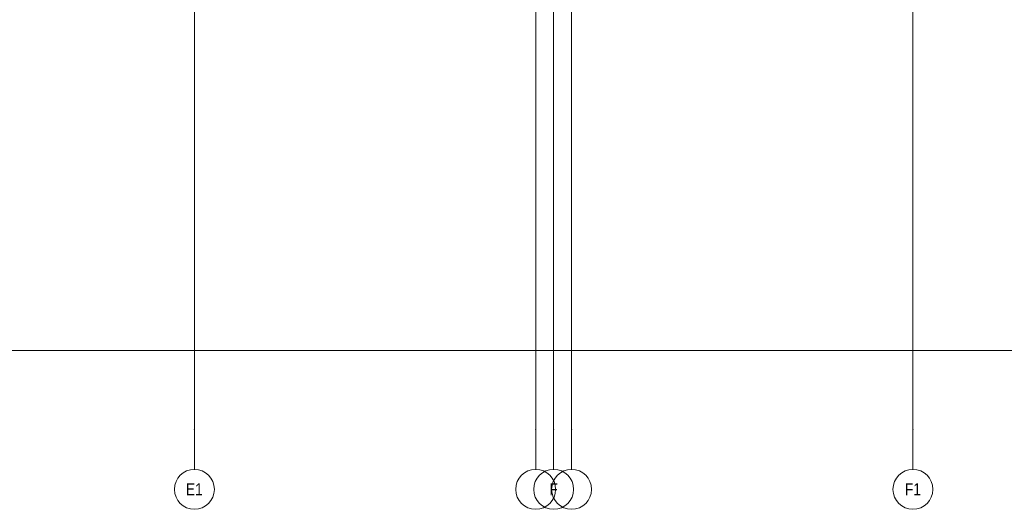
# Model space of a CAD drawing. Header units: millimetres. Extents: x -14761 to 157739, y -22400 to 107990.
# Tile 130 of 256: x 76623 to 101290, y -3975 to 8292. Entities that reach past the tile are written whole.
import ezdxf

# ---------------------------------------------------------------- set-up
doc = ezdxf.new("R2010")
doc.units = ezdxf.units.MM
doc.header["$MEASUREMENT"] = 0
doc.layers.add('Элемент Модели - Оси', color=7, linetype='Continuous')
doc.styles.add('СГЕНЕРИР_СТИЛЬ_3', font='txt')

msp = doc.modelspace()

# ---------------------------------------------------------------- linework, layer by layer
at = {"layer": 'Элемент Модели - Оси', "color": 7, "linetype": 'Continuous', "lineweight": 15}
for p, q in [((81000, 92200), (81000, -1975)), ((89550, 92200), (89550, -1975)), ((90000, 92200), (90000, -1975)), ((90450, 92200), (90450, -1975)), ((99000, 92200), (99000, -1975)), ((-12761, 0), (155650, 0)), ((81000, -1975), (81000, -2975)), ((89550, -1975), (89550, -2975)), ((90000, -1975), (90000, -2975)), ((90450, -1975), (90450, -2975)), ((99000, -1975), (99000, -2975))]:
    msp.add_line(p, q, dxfattribs=at)
for centre in [(81000, -3475), (89550, -3475), (90000, -3475), (90450, -3475), (99000, -3475)]:
    msp.add_circle(centre, 500, dxfattribs=at)
for p in [(81000, -1975), (81000, -1975), (89550, -1975), (89550, -1975), (90000, -1975), (90000, -1975), (90450, -1975), (90450, -1975), (99000, -1975), (99000, -1975)]:
    msp.add_point(p, dxfattribs=at)

# ---------------------------------------------------------------- texts
at = {"layer": 'Элемент Модели - Оси', "color": 30, "lineweight": 5, "true_color": 0xff823e, "char_height": 300, "attachment_point": 4, "style": 'СГЕНЕРИР_СТИЛЬ_3'}
for s, insert in [('\\A1;{\\pql;\\pt0;\\fArial Narrow|b0|i0|c204|p34;E1}', (80788, -3473)), ('\\A1;{\\pql;\\pt0;\\fArial Narrow|b0|i0|c204|p34;F}', (89894, -3473)), ('\\A1;{\\pql;\\pt0;\\fArial Narrow|b0|i0|c204|p34;F1}', (98798, -3473)), ('\\A1;{\\pql;\\pt0;\\fArial Narrow|b0|i0|c204|p34;}', (88400, -3475)), ('\\A1;{\\pql;\\pt0;\\fArial Narrow|b0|i0|c204|p34;}', (89300, -3475))]:
    msp.add_mtext(s, dxfattribs=dict(at, insert=insert))

doc.saveas('drawing.dxf')
